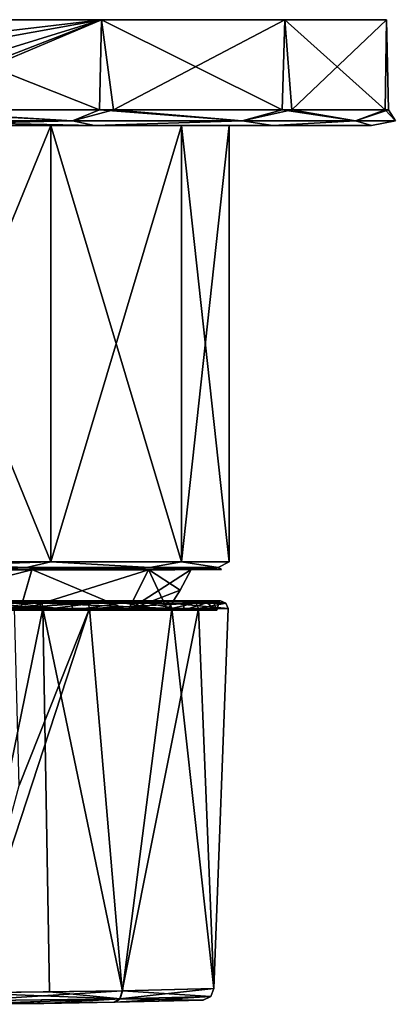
# Model space of a CAD drawing. Header units: metres. Extents: x -34 to 134, y -181 to 3.
# Tile 11 of 11: x 109 to 134, y -60 to 3. Entities that reach past the tile are written whole.
import ezdxf

# ---------------------------------------------------------------- set-up
doc = ezdxf.new("R2010")
doc.units = ezdxf.units.M
doc.layers.add('solid_BEVO_A175_SW0001', color=7, linetype='CONTINUOUS')

msp = doc.modelspace()

# ---------------------------------------------------------------- linework, layer by layer
at = {"layer": 'solid_BEVO_A175_SW0001'}
for points in [[(114.75206, 3.3, 30.633852), (100.001266, 3.3, 30.998592), (100, 3.3, 34.000916)], [(100, 3.3, -33.999084), (100.000397, 3.299491, -30.995689), (112.11425, 3.299696, -28.530775)], [(114.75206, 3.3, -30.632019), (100, 3.3, -33.999084), (112.11425, 3.299696, -28.530775)], [(114.622383, -2.5, 30.695963), (114.75206, 3.3, 30.633852), (100, 3.3, 34.000916)], [(100, -2.5, 34.000916), (114.622383, -2.5, 30.695963), (100, 3.3, 34.000916)], [(100, 1.55, -33.999084), (100, 3.3, -33.999084), (114.75206, 3.3, -30.632019)], [(101.520287, 0.920272, -33.965076), (100, 1.55, -33.999084), (114.75206, 3.3, -30.632019)], [(113.976418, 3.30122, 27.669228), (100.000397, 3.299491, -30.995689), (100.001266, 3.301149, 30.998592)], [(113.976418, 3.30122, 27.669228), (112.11425, 3.299696, -28.530775), (100.000397, 3.299491, -30.995689)], [(113.97628, 3.3, 27.669292), (113.976418, 3.30122, 27.669228), (100.001266, 3.301149, 30.998592)], [(113.97628, 3.3, 27.669292), (100.001266, 3.301149, 30.998592), (100.001266, 3.3, 30.998592)], [(114.75206, 3.3, 30.633852), (113.97628, 3.3, 27.669292), (100.001266, 3.3, 30.998592)], [(101.006233, -2.5, -33.984188), (101.842285, -1.708373, -33.949135), (114.75206, 3.3, -30.632019)], [(115.524399, -2.5, -30.247934), (101.006233, -2.5, -33.984188), (114.75206, 3.3, -30.632019)], [(102.150002, -0.6, -33.931038), (101.520287, 0.920272, -33.965076), (114.75206, 3.3, -30.632019)], [(101.842285, -1.708373, -33.949135), (102.150002, -0.6, -33.931038), (114.75206, 3.3, -30.632019)], [(113.976418, 3.30122, 27.669228), (122.301422, 3.3, -21.527748), (112.11425, 3.299696, -28.530775)], [(114.75206, 3.3, -30.632019), (112.11425, 3.299696, -28.530775), (122.301422, 3.3, -21.527748)], [(113.97628, 3.3, 27.669292), (124.949333, 3.3, 18.396969), (113.976418, 3.30122, 27.669228)], [(114.75206, 3.3, 30.633852), (124.949333, 3.3, 18.396969), (113.97628, 3.3, 27.669292)], [(113.976418, 3.30122, 27.669228), (124.949272, 3.301098, 18.397049), (122.301422, 3.3, -21.527748)], [(124.949333, 3.3, 18.396969), (124.949272, 3.301098, 18.397049), (113.976418, 3.30122, 27.669228)], [(114.622383, -2.5, 30.695963), (126.402046, -2.5, 21.423615), (114.75206, 3.3, 30.633852)], [(126.582283, 3.3, -21.197723), (114.75206, 3.3, -30.632019), (122.301422, 3.3, -21.527748)], [(114.75206, 3.3, 30.633852), (126.582283, 3.3, 21.199558), (124.949333, 3.3, 18.396969)], [(115.524399, -2.5, -30.247934), (114.75206, 3.3, -30.632019), (126.582283, 3.3, -21.197723)], [(126.402046, -2.5, 21.423615), (126.582283, 3.3, 21.199558), (114.75206, 3.3, 30.633852)], [(127.024483, -2.5, -20.631027), (115.524399, -2.5, -30.247934), (126.582283, 3.3, -21.197723)], [(124.949272, 3.301098, 18.397049), (129.612762, 3.300415, -9.161313), (122.301422, 3.3, -21.527748)], [(129.612762, 3.3, -9.161305), (122.301422, 3.3, -21.527748), (129.612762, 3.300415, -9.161313)], [(126.582283, 3.3, -21.197723), (122.301422, 3.3, -21.527748), (129.612762, 3.3, -9.161305)], [(124.949272, 3.301098, 18.397049), (130.563431, 3.300809, 5.173508), (129.612762, 3.300415, -9.161313)], [(124.949333, 3.3, 18.396969), (130.563431, 3.300809, 5.173508), (124.949272, 3.301098, 18.397049)], [(124.949333, 3.3, 18.396969), (130.563477, 3.3, 5.173257), (130.563431, 3.300809, 5.173508)], [(126.582283, 3.3, 21.199558), (130.563477, 3.3, 5.173257), (124.949333, 3.3, 18.396969)], [(126.402046, -2.5, 21.423615), (133.048904, -2.5, 7.9865), (126.582283, 3.3, 21.199558)], [(133.147552, 3.3, -7.564788), (126.582283, 3.3, -21.197723), (129.612762, 3.3, -9.161305)], [(126.582283, 3.3, 21.199558), (133.147552, 3.3, 7.566622), (130.563477, 3.3, 5.173257)], [(127.024483, -2.5, -20.631027), (126.582283, 3.3, -21.197723), (133.147552, 3.3, -7.564788)], [(133.048904, -2.5, 7.9865), (133.147552, 3.3, 7.566622), (126.582283, 3.3, 21.199558)], [(133.270767, -2.5, -7.003085), (127.024483, -2.5, -20.631027), (133.147552, 3.3, -7.564788)], [(129.612762, 3.3, -9.161305), (129.612762, 3.300415, -9.161313), (130.563431, 3.300809, 5.173508)], [(130.563477, 3.3, 5.173257), (129.612762, 3.3, -9.161305), (130.563431, 3.300809, 5.173508)], [(133.147552, 3.3, 7.566622), (129.612762, 3.3, -9.161305), (130.563477, 3.3, 5.173257)], [(133.147552, 3.3, 7.566622), (133.147552, 3.3, -7.564788), (129.612762, 3.3, -9.161305)], [(133.048904, -2.5, 7.9865), (133.270767, -2.5, -7.003085), (133.147552, 3.3, 7.566622)], [(133.270767, -2.5, -7.003085), (133.147552, 3.3, -7.564788), (133.147552, 3.3, 7.566622)], [(112.899155, -3.207107, -31.140388), (100, -3.207107, -33.706188), (101.006233, -2.5, -33.984188)], [(112.899155, -3.207107, 31.142223), (114.622383, -2.5, 30.695963), (100, -2.5, 34.000916)], [(100, -3.207107, 33.708023), (112.899155, -3.207107, 31.142223), (100, -2.5, 34.000916)], [(112.899155, -3.207107, -31.140388), (101.006233, -2.5, -33.984188), (115.524399, -2.5, -30.247934)], [(123.834526, -3.207107, -23.833607), (112.899155, -3.207107, -31.140388), (115.524399, -2.5, -30.247934)], [(112.899155, -3.207107, 31.142223), (123.834526, -3.207107, 23.835442), (114.622383, -2.5, 30.695963)], [(123.834526, -3.207107, 23.835442), (126.402046, -2.5, 21.423615), (114.622383, -2.5, 30.695963)], [(123.834526, -3.207107, -23.833607), (115.524399, -2.5, -30.247934), (127.024483, -2.5, -20.631027)], [(131.141312, -3.207107, -12.898234), (123.834526, -3.207107, -23.833607), (127.024483, -2.5, -20.631027)], [(123.834526, -3.207107, 23.835442), (131.141312, -3.207107, 12.900068), (126.402046, -2.5, 21.423615)], [(131.141312, -3.207107, 12.900068), (133.048904, -2.5, 7.9865), (126.402046, -2.5, 21.423615)], [(131.141312, -3.207107, -12.898234), (127.024483, -2.5, -20.631027), (133.270767, -2.5, -7.003085)], [(133.707108, -3.207107, 0.000917), (131.141312, -3.207107, -12.898234), (133.270767, -2.5, -7.003085)], [(131.141312, -3.207107, 12.900068), (133.707108, -3.207107, 0.000917), (133.048904, -2.5, 7.9865)], [(133.707108, -3.207107, 0.000917), (133.270767, -2.5, -7.003085), (133.048904, -2.5, 7.9865)], [(114.316841, -3.5, 29.733528), (74.200111, -3.5, 20.576771), (100.001236, -3.5, 23.001633)], [(114.316841, -3.5, 29.733528), (85.683159, -3.5, 29.733528), (74.200111, -3.5, 20.576771)], [(125.799889, -3.5, -20.574936), (100.000587, -3.5, -22.998367), (85.683159, -3.5, -29.731693)], [(114.316841, -3.5, -29.731693), (85.683159, -3.5, -29.731693), (100, -3.5, -32.999084)], [(114.316841, -3.5, -29.731693), (125.799889, -3.5, -20.574936), (85.683159, -3.5, -29.731693)], [(114.316841, -3.5, 29.733528), (100, -3.5, 33.000916), (85.683159, -3.5, 29.733528)], [(112.899155, -3.207107, -31.140388), (114.316841, -3.5, -29.731693), (100, -3.5, -32.999084)], [(100, -3.290569, -33.611454), (112.899155, -3.207107, -31.140388), (100, -3.5, -32.999084)], [(100, -3.207107, 33.708023), (100, -3.5, 33.000916), (114.316841, -3.5, 29.733528)], [(100, -3.207107, 33.708023), (114.316841, -3.5, 29.733528), (112.899155, -3.207107, 31.142223)], [(100, -3.290569, -33.611454), (100, -3.207107, -33.706188), (112.899155, -3.207107, -31.140388)], [(100.000908, -31.604401, -22.997616), (100.000587, -3.5, -22.998367), (111.500633, -3.5, -19.917112)], [(125.799889, -3.5, -20.574936), (111.500633, -3.5, -19.917112), (100.000587, -3.5, -22.998367)], [(111.500954, -31.604185, -19.916361), (100.000908, -31.604401, -22.997616), (111.500633, -3.5, -19.917112)], [(111.501518, -31.603121, 19.920807), (111.50119, -3.5, 19.920055), (100.001236, -3.5, 23.001633)], [(125.799889, -3.5, 20.576771), (100.001236, -3.5, 23.001633), (111.50119, -3.5, 19.920055)], [(100.001556, -31.60317, 23.002384), (111.501518, -31.603121, 19.920807), (100.001236, -3.5, 23.001633)], [(125.799889, -3.5, 20.576771), (114.316841, -3.5, 29.733528), (100.001236, -3.5, 23.001633)], [(111.500954, -31.604185, -19.916361), (111.500633, -3.5, -19.917112), (119.919334, -3.5, -11.498648)], [(132.172562, -3.5, -7.34256), (119.919334, -3.5, -11.498648), (111.500633, -3.5, -19.917112)], [(125.799889, -3.5, -20.574936), (132.172562, -3.5, -7.34256), (111.500633, -3.5, -19.917112)], [(119.919655, -31.603865, -11.497895), (111.500954, -31.604185, -19.916361), (119.919334, -3.5, -11.498648)], [(119.919983, -31.603249, 11.502105), (119.919655, -3.5, 11.501352), (111.50119, -3.5, 19.920055)], [(125.799889, -3.5, 20.576771), (111.50119, -3.5, 19.920055), (119.919655, -3.5, 11.501352)], [(111.501518, -31.603121, 19.920807), (119.919983, -31.603249, 11.502105), (111.50119, -3.5, 19.920055)], [(112.899155, -3.207107, 31.142223), (114.316841, -3.5, 29.733528), (123.834526, -3.207107, 23.835442)], [(123.834526, -3.207107, -23.833607), (114.316841, -3.5, -29.731693), (112.899155, -3.207107, -31.140388)], [(123.834526, -3.207107, 23.835442), (114.316841, -3.5, 29.733528), (125.799889, -3.5, 20.576771)], [(123.834526, -3.207107, -23.833607), (125.799889, -3.5, -20.574936), (114.316841, -3.5, -29.731693)], [(119.919655, -31.603865, -11.497895), (119.919334, -3.5, -11.498648), (123.000916, -3.5, 0.001309)], [(132.172562, -3.5, -7.34256), (123.000916, -3.5, 0.001309), (119.919334, -3.5, -11.498648)], [(123.001236, -31.603521, 0.002061), (123.000916, -3.5, 0.001309), (119.919655, -3.5, 11.501352)], [(132.172562, -3.5, 7.344395), (119.919655, -3.5, 11.501352), (123.000916, -3.5, 0.001309)], [(119.919983, -31.603249, 11.502105), (123.001236, -31.603521, 0.002061), (119.919655, -3.5, 11.501352)], [(132.172562, -3.5, 7.344395), (125.799889, -3.5, 20.576771), (119.919655, -3.5, 11.501352)], [(123.001236, -31.603521, 0.002061), (119.919655, -31.603865, -11.497895), (123.000916, -3.5, 0.001309)], [(132.172562, -3.5, -7.34256), (132.172562, -3.5, 7.344395), (123.000916, -3.5, 0.001309)], [(123.834526, -3.207107, 23.835442), (125.799889, -3.5, 20.576771), (131.141312, -3.207107, 12.900068)], [(131.141312, -3.207107, -12.898234), (125.799889, -3.5, -20.574936), (123.834526, -3.207107, -23.833607)], [(131.141312, -3.207107, 12.900068), (125.799889, -3.5, 20.576771), (132.172562, -3.5, 7.344395)], [(131.141312, -3.207107, -12.898234), (132.172562, -3.5, -7.34256), (125.799889, -3.5, -20.574936)], [(131.141312, -3.207107, 12.900068), (132.172562, -3.5, 7.344395), (133.707108, -3.207107, 0.000917)], [(133.707108, -3.207107, 0.000917), (132.172562, -3.5, -7.34256), (131.141312, -3.207107, -12.898234)], [(133.707108, -3.207107, 0.000917), (132.172562, -3.5, 7.344395), (132.172562, -3.5, -7.34256)], [(100.000916, -31.957951, -22.85116), (100.000908, -31.604401, -22.997616), (111.500954, -31.604185, -19.916361)], [(109.916733, -31.957775, -20.588085), (100.000916, -31.957951, -22.85116), (111.500954, -31.604185, -19.916361)], [(109.917313, -31.956675, 20.592594), (111.501518, -31.603121, 19.920807), (100.001556, -31.60317, 23.002384)], [(109.917313, -31.956675, 20.592594), (100.001556, -31.60317, 23.002384), (100.001564, -31.956728, 22.855947)], [(109.916733, -31.957775, -20.588085), (111.500954, -31.604185, -19.916361), (117.868668, -31.957514, -14.246815)], [(117.869064, -31.956753, 14.251101), (111.501518, -31.603121, 19.920807), (109.917313, -31.956675, 20.592594)], [(117.868668, -31.957514, -14.246815), (111.500954, -31.604185, -19.916361), (119.919655, -31.603865, -11.497895)], [(117.869064, -31.956753, 14.251101), (119.919983, -31.603249, 11.502105), (111.501518, -31.603121, 19.920807)], [(117.868668, -31.957514, -14.246815), (119.919655, -31.603865, -11.497895), (122.281731, -31.957218, -5.083313)], [(122.281876, -31.956947, 5.087474), (119.919983, -31.603249, 11.502105), (117.869064, -31.956753, 14.251101)], [(122.281731, -31.957218, -5.083313), (119.919655, -31.603865, -11.497895), (123.001236, -31.603521, 0.002061)], [(122.281876, -31.956947, 5.087474), (123.001236, -31.603521, 0.002061), (119.919983, -31.603249, 11.502105)], [(122.281731, -31.957218, -5.083313), (123.001236, -31.603521, 0.002061), (122.281876, -31.956947, 5.087474)], [(109.916733, -31.957775, -20.588085), (100.000923, -32.104385, -22.497602), (100.000916, -31.957951, -22.85116)], [(109.916733, -31.957775, -20.588085), (111.243546, -32.104179, -19.487612), (100.000923, -32.104385, -22.497602)], [(100.000954, -32.104336, -20.545784), (100.000923, -32.104385, -22.497602), (111.243546, -32.104179, -19.487612)], [(110.275078, -32.104145, -17.792994), (100.000954, -32.104336, -20.545784), (111.243546, -32.104179, -19.487612)], [(100.000999, -34.705364, -19.016159), (100.000954, -32.104336, -20.545784), (110.275078, -32.104145, -17.792994)], [(109.510498, -34.705189, -16.468193), (100.000999, -34.705364, -19.016159), (110.275078, -32.104145, -17.792994)], [(100.001526, -32.103237, 20.550579), (111.244095, -32.103134, 19.492092), (100.001556, -32.103184, 22.502398)], [(100.001526, -32.103237, 20.550579), (110.275581, -32.103191, 17.797501), (111.244095, -32.103134, 19.492092)], [(109.510963, -34.704308, 16.472862), (110.275581, -32.103191, 17.797501), (100.001526, -32.103237, 20.550579)], [(100.001541, -34.70435, 19.021093), (109.510963, -34.704308, 16.472862), (100.001526, -32.103237, 20.550579)], [(100.001564, -31.956728, 22.855947), (100.001556, -32.103184, 22.502398), (111.244095, -32.103134, 19.492092)], [(109.917313, -31.956675, 20.592594), (100.001564, -31.956728, 22.855947), (111.244095, -32.103134, 19.492092)], [(109.510498, -34.705189, -16.468193), (110.275078, -32.104145, -17.792994), (117.796341, -32.103855, -10.271943)], [(116.471664, -34.704922, -9.507226), (109.510498, -34.705189, -16.468193), (117.796341, -32.103855, -10.271943)], [(109.510963, -34.704308, 16.472862), (116.471931, -34.704414, 9.511697), (110.275581, -32.103191, 17.797501)], [(109.916733, -31.957775, -20.588085), (117.868668, -31.957514, -14.246815), (111.243546, -32.104179, -19.487612)], [(109.917313, -31.956675, 20.592594), (111.244095, -32.103134, 19.492092), (115.906876, -32.103176, 15.916564)], [(117.869064, -31.956753, 14.251101), (109.917313, -31.956675, 20.592594), (115.906876, -32.103176, 15.916564)], [(117.796341, -32.103855, -10.271943), (110.275078, -32.104145, -17.792994), (119.48455, -32.103863, -11.251514)], [(110.275078, -32.104145, -17.792994), (115.906433, -32.104027, -15.912216), (119.48455, -32.103863, -11.251514)], [(110.275078, -32.104145, -17.792994), (111.243546, -32.104179, -19.487612), (115.906433, -32.104027, -15.912216)], [(110.275581, -32.103191, 17.797501), (115.906876, -32.103176, 15.916564), (111.244095, -32.103134, 19.492092)], [(110.275581, -32.103191, 17.797501), (117.796631, -32.103306, 10.276238), (115.906876, -32.103176, 15.916564)], [(116.471931, -34.704414, 9.511697), (117.796631, -32.103306, 10.276238), (110.275581, -32.103191, 17.797501)], [(117.868668, -31.957514, -14.246815), (115.906433, -32.104027, -15.912216), (111.243546, -32.104179, -19.487612)], [(117.868668, -31.957514, -14.246815), (119.48455, -32.103863, -11.251514), (115.906433, -32.104027, -15.912216)], [(117.869064, -31.956753, 14.251101), (115.906876, -32.103176, 15.916564), (119.484871, -32.10326, 11.255761)], [(117.796631, -32.103306, 10.276238), (119.484871, -32.10326, 11.255761), (115.906876, -32.103176, 15.916564)], [(116.471664, -34.704922, -9.507226), (117.796341, -32.103855, -10.271943), (120.549423, -32.10355, 0.002109)], [(119.827362, -33.429203, 0.002154), (116.471664, -34.704922, -9.507226), (120.549423, -32.10355, 0.002109)], [(116.471931, -34.704414, 9.511697), (119.019897, -34.704639, 0.0022), (117.796631, -32.103306, 10.276238)], [(117.796341, -32.103855, -10.271943), (121.73394, -32.103691, -5.823389), (122.501244, -32.103527, 0.002081)], [(117.796341, -32.103855, -10.271943), (122.501244, -32.103527, 0.002081), (120.549423, -32.10355, 0.002109)], [(117.796341, -32.103855, -10.271943), (119.48455, -32.103863, -11.251514), (121.73394, -32.103691, -5.823389)], [(117.796631, -32.103306, 10.276238), (121.7341, -32.103378, 5.827572), (119.484871, -32.10326, 11.255761)], [(117.796631, -32.103306, 10.276238), (120.549423, -32.10355, 0.002109), (121.7341, -32.103378, 5.827572)], [(119.827362, -33.429203, 0.002154), (120.549423, -32.10355, 0.002109), (117.796631, -32.103306, 10.276238)], [(119.827362, -33.429203, 0.002154), (117.796631, -32.103306, 10.276238), (119.019897, -34.704639, 0.0022)], [(117.868668, -31.957514, -14.246815), (122.281731, -31.957218, -5.083313), (119.48455, -32.103863, -11.251514)], [(117.869064, -31.956753, 14.251101), (119.484871, -32.10326, 11.255761), (121.7341, -32.103378, 5.827572)], [(122.281876, -31.956947, 5.087474), (117.869064, -31.956753, 14.251101), (121.7341, -32.103378, 5.827572)], [(122.281731, -31.957218, -5.083313), (121.73394, -32.103691, -5.823389), (119.48455, -32.103863, -11.251514)], [(120.549423, -32.10355, 0.002109), (122.501244, -32.103527, 0.002081), (121.7341, -32.103378, 5.827572)], [(122.281731, -31.957218, -5.083313), (122.501244, -32.103527, 0.002081), (121.73394, -32.103691, -5.823389)], [(122.281876, -31.956947, 5.087474), (121.7341, -32.103378, 5.827572), (122.501244, -32.103527, 0.002081)], [(122.281731, -31.957218, -5.083313), (122.281876, -31.956947, 5.087474), (122.501244, -32.103527, 0.002081)], [(119.827362, -33.429203, 0.002154), (119.019897, -34.704639, 0.0022), (116.471664, -34.704922, -9.507226)], [(110.906952, -34.251118, 20.081905), (105.540161, -34.103138, 21.804596), (100.001404, -34.103184, 22.497156)], [(100.001411, -34.251167, 22.852253), (110.906952, -34.251118, 20.081905), (100.001404, -34.103184, 22.497156)], [(105.614998, -34.103142, 21.686693), (110.749138, -34.704212, 19.470861), (100.001587, -34.704262, 22.240498)], [(102.644028, -34.143837, -22.231361), (102.612816, -34.429096, -22.158081), (112.915588, -34.705193, -18.103443)], [(105.240997, -34.112057, -21.774876), (102.644028, -34.143837, -22.231361), (112.915588, -34.705193, -18.103443)], [(105.240997, -34.112057, -21.774876), (112.915588, -34.705193, -18.103443), (107.793449, -34.104256, -20.999454)], [(105.540161, -34.103138, 21.804596), (110.737862, -34.103134, 19.769651), (105.614998, -34.103142, 21.686693)], [(110.906952, -34.251118, 20.081905), (110.737862, -34.103134, 19.769651), (105.540161, -34.103138, 21.804596)], [(110.737862, -34.103134, 19.769651), (110.870155, -34.103138, 19.587938), (105.614998, -34.103142, 21.686693)], [(110.870155, -34.103138, 19.587938), (110.749138, -34.704212, 19.470861), (105.614998, -34.103142, 21.686693)], [(107.793449, -34.104256, -20.999454), (112.915588, -34.705193, -18.103443), (112.80735, -34.10413, -18.376822)], [(108.41201, -34.104244, -20.778563), (107.793449, -34.104256, -20.999454), (112.80735, -34.10413, -18.376822)], [(110.87059, -34.104187, -19.666492), (108.41201, -34.104244, -20.778563), (112.80735, -34.10413, -18.376822)], [(113.902115, -34.252102, -18.134644), (108.41201, -34.104244, -20.778563), (110.87059, -34.104187, -19.666492)], [(108.538223, -34.250538, -21.108646), (108.41201, -34.104244, -20.778563), (113.902115, -34.252102, -18.134644)], [(110.737862, -34.103134, 19.769651), (115.274567, -34.103168, 16.517563), (110.870155, -34.103138, 19.587938)], [(119.168213, -34.251225, 12.442722), (115.274567, -34.103168, 16.517563), (110.737862, -34.103134, 19.769651)], [(110.906952, -34.251118, 20.081905), (119.168213, -34.251225, 12.442722), (110.737862, -34.103134, 19.769651)], [(115.431686, -34.103172, 16.23921), (110.749138, -34.704212, 19.470861), (110.870155, -34.103138, 19.587938)], [(115.431686, -34.103172, 16.23921), (118.819786, -34.704323, 11.852038), (110.749138, -34.704212, 19.470861)], [(115.274567, -34.103168, 16.517563), (115.431686, -34.103172, 16.23921), (110.870155, -34.103138, 19.587938)], [(113.686104, -34.104107, -17.852818), (110.87059, -34.104187, -19.666492), (112.80735, -34.10413, -18.376822)], [(113.902115, -34.252102, -18.134644), (110.87059, -34.104187, -19.666492), (113.686104, -34.104107, -17.852818)], [(112.80735, -34.10413, -18.376822), (112.915588, -34.705193, -18.103443), (117.004326, -34.103981, -14.581184)], [(113.686104, -34.104107, -17.852818), (112.80735, -34.10413, -18.376822), (117.004326, -34.103981, -14.581184)], [(117.004326, -34.103981, -14.581184), (112.915588, -34.705193, -18.103443), (120.057098, -34.704884, -9.607519)], [(113.902115, -34.252102, -18.134644), (113.686104, -34.104107, -17.852818), (117.004433, -34.103981, -14.581295)], [(117.004433, -34.103981, -14.581295), (113.686104, -34.104107, -17.852818), (117.004326, -34.103981, -14.581184)], [(113.902115, -34.252102, -18.134644), (117.659401, -34.103954, -13.935565), (120.547325, -34.103794, -9.158815)], [(120.872406, -34.251789, -9.30171), (113.902115, -34.252102, -18.134644), (120.547325, -34.103794, -9.158815)], [(117.004433, -34.103981, -14.581295), (117.659401, -34.103954, -13.935565), (113.902115, -34.252102, -18.134644)], [(115.274567, -34.103168, 16.517563), (118.87085, -34.103241, 12.248635), (115.431686, -34.103172, 16.23921)], [(119.168213, -34.251225, 12.442722), (118.87085, -34.103241, 12.248635), (115.274567, -34.103168, 16.517563)], [(119.008499, -34.103249, 11.854177), (118.819786, -34.704323, 11.852038), (115.431686, -34.103172, 16.23921)], [(118.87085, -34.103241, 12.248635), (119.008499, -34.103249, 11.854177), (115.431686, -34.103172, 16.23921)], [(117.004326, -34.103981, -14.581184), (120.057098, -34.704884, -9.607519), (120.116203, -34.103817, -9.854897)], [(117.659401, -34.103954, -13.935565), (117.004326, -34.103981, -14.581184), (120.116203, -34.103817, -9.854897)], [(117.004326, -34.103981, -14.581184), (117.659401, -34.103954, -13.935565), (117.004433, -34.103981, -14.581295)], [(120.547325, -34.103794, -9.158815), (117.659401, -34.103954, -13.935565), (120.116203, -34.103817, -9.854897)], [(121.372261, -34.103359, 6.712746), (118.819786, -34.704323, 11.852038), (119.008499, -34.103249, 11.854177)], [(121.372261, -34.103359, 6.712746), (122.203339, -34.704567, 1.281678), (118.819786, -34.704323, 11.852038)], [(118.87085, -34.103241, 12.248635), (121.305374, -34.103348, 7.225633), (119.008499, -34.103249, 11.854177)], [(122.78212, -34.251469, 1.786959), (121.305374, -34.103348, 7.225633), (118.87085, -34.103241, 12.248635)], [(119.168213, -34.251225, 12.442722), (122.78212, -34.251469, 1.786959), (118.87085, -34.103241, 12.248635)], [(121.305374, -34.103348, 7.225633), (121.372261, -34.103359, 6.712746), (119.008499, -34.103249, 11.854177)], [(121.944374, -34.103653, -4.499541), (120.057098, -34.704884, -9.607519), (122.203339, -34.704567, 1.281678)], [(120.116203, -34.103817, -9.854897), (120.057098, -34.704884, -9.607519), (121.944374, -34.103653, -4.499541)], [(120.547325, -34.103794, -9.158815), (120.116203, -34.103817, -9.854897), (121.944374, -34.103653, -4.499541)], [(122.170242, -34.103634, -3.818038), (120.547325, -34.103794, -9.158815), (121.944374, -34.103653, -4.499541)], [(120.872406, -34.251789, -9.30171), (120.547325, -34.103794, -9.158815), (122.170242, -34.103634, -3.818038)], [(120.872406, -34.251789, -9.30171), (122.170242, -34.103634, -3.818038), (122.428215, -34.103481, 1.757846)], [(122.78212, -34.251469, 1.786959), (120.872406, -34.251789, -9.30171), (122.428215, -34.103481, 1.757846)], [(121.305374, -34.103348, 7.225633), (122.428215, -34.103481, 1.757846), (121.372261, -34.103359, 6.712746)], [(122.78212, -34.251469, 1.786959), (122.428215, -34.103481, 1.757846), (121.305374, -34.103348, 7.225633)], [(122.372154, -34.103497, 1.143039), (122.203339, -34.704567, 1.281678), (121.372261, -34.103359, 6.712746)], [(122.428215, -34.103481, 1.757846), (122.372154, -34.103497, 1.143039), (121.372261, -34.103359, 6.712746)], [(121.944374, -34.103653, -4.499541), (122.203339, -34.704567, 1.281678), (122.372154, -34.103497, 1.143039)], [(122.170242, -34.103634, -3.818038), (121.944374, -34.103653, -4.499541), (122.372154, -34.103497, 1.143039)], [(122.428215, -34.103481, 1.757846), (122.170242, -34.103634, -3.818038), (122.372154, -34.103497, 1.143039)], [(89.253952, -34.70446, 19.471165), (110.749138, -34.704212, 19.470861), (100.001541, -34.70435, 19.021093)], [(89.253952, -34.70446, 19.471165), (100.001587, -34.704262, 22.240498), (110.749138, -34.704212, 19.470861)], [(112.915588, -34.705193, -18.103443), (100.000999, -34.705364, -19.016159), (109.510498, -34.705189, -16.468193)], [(112.915588, -34.705193, -18.103443), (102.557587, -34.705418, -22.089979), (100.000999, -34.705364, -19.016159)], [(100.001411, -34.251167, 22.852253), (110.976105, -34.607483, 20.209236), (110.906952, -34.251118, 20.081905)], [(100.001411, -34.251167, 22.852253), (100.001419, -34.607533, 22.99715), (110.976105, -34.607483, 20.209236)], [(105.901718, -59.33931, 22.004618), (110.976105, -34.607483, 20.209236), (100.001419, -34.607533, 22.99715)], [(110.749138, -34.704212, 19.470861), (109.510963, -34.704308, 16.472862), (100.001541, -34.70435, 19.021093)], [(102.612816, -34.429096, -22.158081), (102.557587, -34.705418, -22.089979), (112.915588, -34.705193, -18.103443)], [(105.86438, -59.34074, -22.01017), (109.45504, -45.997711, -20.851561), (113.990265, -34.608475, -18.24963)], [(116.090324, -59.209114, -16.12607), (105.86438, -59.34074, -22.01017), (113.990265, -34.608475, -18.24963)], [(105.901718, -59.33931, 22.004618), (111.399055, -59.283669, 19.726231), (110.976105, -34.607483, 20.209236)], [(108.538223, -34.250538, -21.108646), (113.902115, -34.252102, -18.134644), (108.589783, -34.603794, -21.24589)], [(108.589783, -34.603794, -21.24589), (113.902115, -34.252102, -18.134644), (113.990265, -34.608475, -18.24963)], [(108.589783, -34.603794, -21.24589), (113.990265, -34.608475, -18.24963), (109.156647, -34.604263, -21.023685)], [(109.156647, -34.604263, -21.023685), (113.990265, -34.608475, -18.24963), (109.45504, -45.997711, -20.851561)], [(120.057098, -34.704884, -9.607519), (109.510498, -34.705189, -16.468193), (116.471664, -34.704922, -9.507226)], [(120.057098, -34.704884, -9.607519), (112.915588, -34.705193, -18.103443), (109.510498, -34.705189, -16.468193)], [(110.749138, -34.704212, 19.470861), (118.819786, -34.704323, 11.852038), (109.510963, -34.704308, 16.472862)], [(118.819786, -34.704323, 11.852038), (116.471931, -34.704414, 9.511697), (109.510963, -34.704308, 16.472862)], [(110.906952, -34.251118, 20.081905), (110.976105, -34.607483, 20.209236), (119.289749, -34.607594, 12.521617)], [(110.906952, -34.251118, 20.081905), (119.289749, -34.607594, 12.521617), (119.168213, -34.251225, 12.442722)], [(116.119156, -59.207714, 16.101683), (119.289749, -34.607594, 12.521617), (110.976105, -34.607483, 20.209236)], [(111.399055, -59.283669, 19.726231), (116.119156, -59.207714, 16.101683), (110.976105, -34.607483, 20.209236)], [(120.872406, -34.251789, -9.30171), (113.990265, -34.608475, -18.24963), (113.902115, -34.252102, -18.134644)], [(120.872406, -34.251789, -9.30171), (121.004745, -34.608158, -9.360689), (113.990265, -34.608475, -18.24963)], [(116.090324, -59.209114, -16.12607), (113.990265, -34.608475, -18.24963), (121.004745, -34.608158, -9.360689)], [(122.001686, -59.077003, -5.915256), (116.090324, -59.209114, -16.12607), (121.004745, -34.608158, -9.360689)], [(116.119156, -59.207714, 16.101683), (122.012238, -59.07642, 5.880293), (119.289749, -34.607594, 12.521617)], [(120.057098, -34.704884, -9.607519), (116.471664, -34.704922, -9.507226), (119.019897, -34.704639, 0.0022)], [(118.819786, -34.704323, 11.852038), (122.203339, -34.704567, 1.281678), (116.471931, -34.704414, 9.511697)], [(122.203339, -34.704567, 1.281678), (119.019897, -34.704639, 0.0022), (116.471931, -34.704414, 9.511697)], [(122.203339, -34.704567, 1.281678), (120.057098, -34.704884, -9.607519), (119.019897, -34.704639, 0.0022)], [(119.168213, -34.251225, 12.442722), (119.289749, -34.607594, 12.521617), (122.926567, -34.607838, 1.798289)], [(119.168213, -34.251225, 12.442722), (122.926567, -34.607838, 1.798289), (122.78212, -34.251469, 1.786959)], [(122.012238, -59.07642, 5.880293), (122.926567, -34.607838, 1.798289), (119.289749, -34.607594, 12.521617)], [(122.78212, -34.251469, 1.786959), (121.004745, -34.608158, -9.360689), (120.872406, -34.251789, -9.30171)], [(122.78212, -34.251469, 1.786959), (122.926567, -34.607838, 1.798289), (121.004745, -34.608158, -9.360689)], [(122.001686, -59.077003, -5.915256), (121.004745, -34.608158, -9.360689), (122.926567, -34.607838, 1.798289)], [(122.012238, -59.07642, 5.880293), (122.001686, -59.077003, -5.915256), (122.926567, -34.607838, 1.798289)], [(105.810997, -59.865852, -21.795681), (105.86438, -59.34074, -22.01017), (116.090324, -59.209114, -16.12607)], [(115.943726, -59.727848, -15.969054), (105.810997, -59.865852, -21.795681), (116.090324, -59.209114, -16.12607)], [(105.846298, -59.864433, 21.79071), (115.968933, -59.726498, 15.948336), (105.901718, -59.33931, 22.004618)], [(115.968933, -59.726498, 15.948336), (111.399055, -59.283669, 19.726231), (105.901718, -59.33931, 22.004618)], [(115.968933, -59.726498, 15.948336), (116.119156, -59.207714, 16.101683), (111.399055, -59.283669, 19.726231)], [(115.943726, -59.727848, -15.969054), (116.090324, -59.209114, -16.12607), (122.001686, -59.077003, -5.915256)], [(121.801338, -59.589336, -5.857627), (115.943726, -59.727848, -15.969054), (122.001686, -59.077003, -5.915256)], [(115.968933, -59.726498, 15.948336), (121.810562, -59.588776, 5.827674), (116.119156, -59.207714, 16.101683)], [(121.810562, -59.588776, 5.827674), (122.012238, -59.07642, 5.880293), (116.119156, -59.207714, 16.101683)], [(121.801338, -59.589336, -5.857627), (122.001686, -59.077003, -5.915256), (122.012238, -59.07642, 5.880293)], [(121.810562, -59.588776, 5.827674), (121.801338, -59.589336, -5.857627), (122.012238, -59.07642, 5.880293)], [(115.943726, -59.727848, -15.969054), (115.572632, -59.952469, -15.597715), (105.676689, -60.084156, -21.285442)], [(115.943726, -59.727848, -15.969054), (105.676689, -60.084156, -21.285442), (105.810997, -59.865852, -21.795681)], [(105.676689, -60.084156, -21.285442), (115.572632, -59.952469, -15.597715), (105.718124, -60.082729, 21.278837)], [(105.846298, -59.864433, 21.79071), (105.718124, -60.082729, 21.278837), (111.041847, -60.02697, 19.072464)], [(115.572632, -59.952469, -15.597715), (111.041847, -60.02697, 19.072464), (105.718124, -60.082729, 21.278837)], [(105.846298, -59.864433, 21.79071), (111.041847, -60.02697, 19.072464), (115.968933, -59.726498, 15.948336)], [(115.968933, -59.726498, 15.948336), (111.041847, -60.02697, 19.072464), (115.610786, -59.950901, 15.564072)], [(115.572632, -59.952469, -15.597715), (115.610786, -59.950901, 15.564072), (111.041847, -60.02697, 19.072464)], [(115.943726, -59.727848, -15.969054), (121.29615, -59.820229, -5.725174), (115.572632, -59.952469, -15.597715)], [(115.572632, -59.952469, -15.597715), (121.29615, -59.820229, -5.725174), (115.610786, -59.950901, 15.564072)], [(121.810562, -59.588776, 5.827674), (115.610786, -59.950901, 15.564072), (121.310104, -59.819557, 5.677598)], [(115.968933, -59.726498, 15.948336), (115.610786, -59.950901, 15.564072), (121.810562, -59.588776, 5.827674)], [(121.29615, -59.820229, -5.725174), (121.310104, -59.819557, 5.677598), (115.610786, -59.950901, 15.564072)], [(121.801338, -59.589336, -5.857627), (121.29615, -59.820229, -5.725174), (115.943726, -59.727848, -15.969054)], [(121.801338, -59.589336, -5.857627), (121.310104, -59.819557, 5.677598), (121.29615, -59.820229, -5.725174)], [(121.810562, -59.588776, 5.827674), (121.310104, -59.819557, 5.677598), (121.801338, -59.589336, -5.857627)]]:
    msp.add_3dface(points, dxfattribs=at)

doc.saveas('drawing.dxf')
